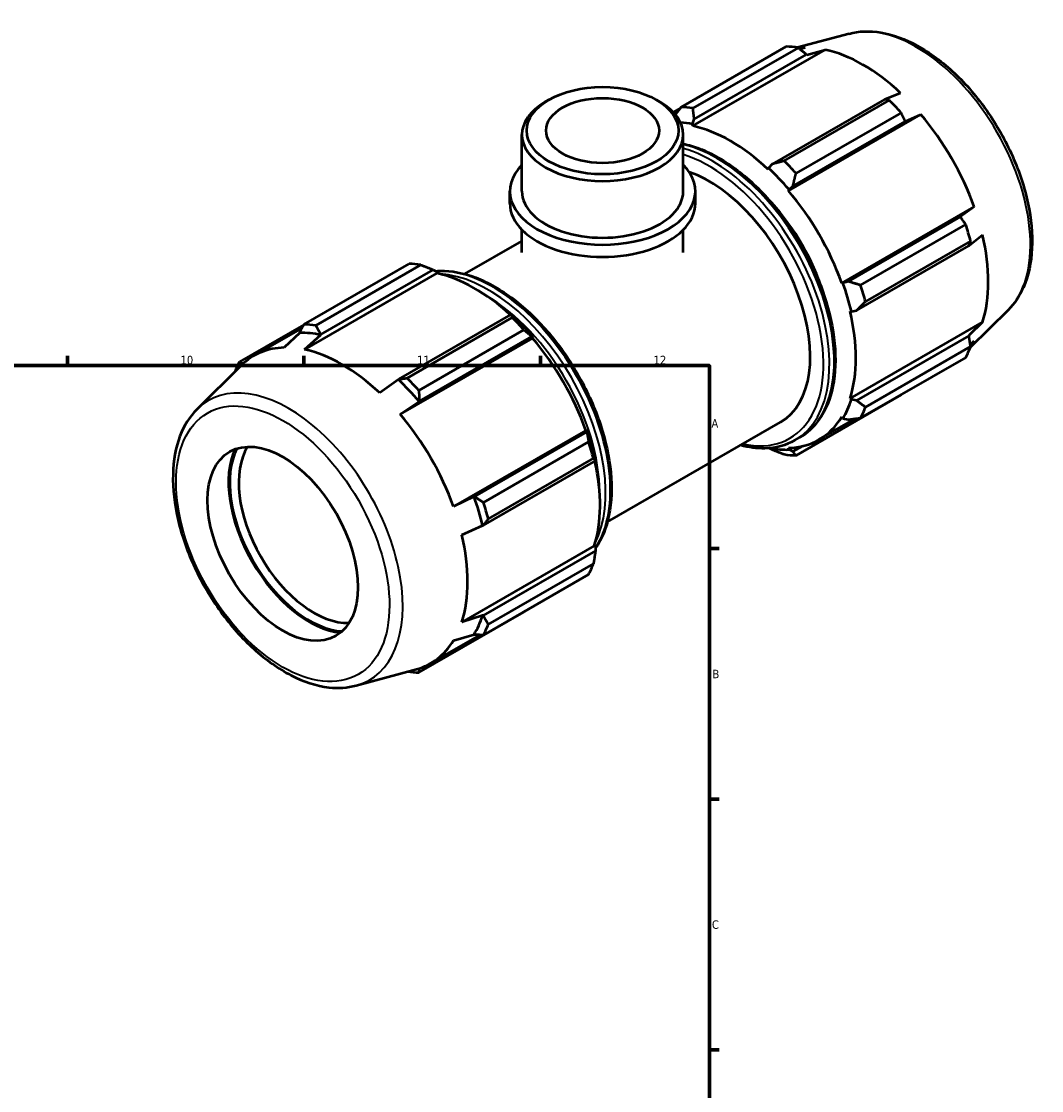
# Model space of a CAD drawing. Header units: millimetres. Extents: x 0 to 931, y 0 to 866.
# Tile 6 of 6: x 617 to 919, y 359 to 676. Entities that reach past the tile are written whole.
import ezdxf

# ---------------------------------------------------------------- set-up
doc = ezdxf.new("R2010")
doc.units = ezdxf.units.MM
for name, color, linetype, lineweight in [('Border (ISO)', 7, 'Continuous', 70), ('Visible (ISO)', 7, 'Continuous', 50), ('Visible Narrow (ISO)', 7, 'Continuous', 35)]:
    doc.layers.add(name, color=color, linetype=linetype, lineweight=lineweight)
doc.styles.add('Note Text (ISO)', font='tahoma.ttf')

# ---------------------------------------------------------------- blocks, each defined once
blk = doc.blocks.new('Borders Default Border')
at = {"layer": 'Border (ISO)'}
for p, q in [((630.75, 574), (630.75, 576.9)), ((700.83, 574), (700.83, 576.9)), ((770.92, 574), (770.92, 576.9)), ((821, 519.75), (823.9, 519.75)), ((821, 445.5), (823.9, 445.5)), ((821, 371.25), (823.9, 371.25))]:
    blk.add_line(p, q, dxfattribs=at)
at = {"layer": 'Border (ISO)', "flags": 128}
blk.add_lwpolyline([(20, 20), (20, 574), (821, 574), (821, 20), (20, 20)], dxfattribs=at)
at = {"layer": 'Border (ISO)', "color": 232, "true_color": 0xca0064, "char_height": 2.5, "attachment_point": 7, "style": 'Note Text (ISO)'}
for s, insert in [('10', (664.29, 574.35)), ('11', (734.37, 574.4)), ('12', (804.46, 574.4)), ('A', (821.59, 555.62)), ('B', (821.89, 481.37)), ('C', (821.73, 407.08))]:
    blk.add_mtext(s, dxfattribs=dict(at, insert=insert))

msp = doc.modelspace()

# ---------------------------------------------------------------- linework, layer by layer
at = {"layer": 'Visible (ISO)'}
for p, q in [((862.353, 672.315), (847.116, 668.183)), ((812.614, 650.555), (843.774, 668.498)), ((816.06, 644.987), (855.297, 667.582)), ((847.261, 668.16), (816.102, 650.217)), ((816.499, 646.977), (849.775, 666.139)), ((849.313, 668.162), (847.784, 667.743)), ((849.775, 666.139), (849.843, 666.021)), ((849.843, 666.021), (855.297, 667.582)), ((773.384, 652.728), (772.366, 652.137)), ((805.28, 652.728), (806.298, 652.137)), ((872.842, 652.856), (839.565, 633.694)), ((843.158, 634.637), (874.317, 652.58)), ((877.642, 654.714), (872.981, 652.831)), ((812.495, 650.401), (810.246, 649.106)), ((810.649, 648.668), (811.564, 649.195)), ((815.94, 645.497), (816.499, 646.977)), ((844.389, 625.808), (883.626, 648.403)), ((845.742, 627.179), (879.018, 646.341)), ((877.805, 648.901), (846.646, 630.958)), ((879.003, 646.279), (883.626, 648.403)), ((879.018, 646.341), (879.003, 646.279)), ((816.06, 644.987), (815.94, 645.497)), ((765.431, 625.628), (765.431, 642.442)), ((813.234, 625.628), (813.234, 642.442)), ((839.565, 633.694), (838.526, 632.491)), ((838.526, 632.491), (838.406, 632.119)), ((761.845, 622.031), (761.845, 625.628)), ((816.819, 622.031), (816.819, 625.628)), ((844.389, 625.808), (844.574, 626.112)), ((844.574, 626.112), (845.742, 627.179)), ((860.19, 598.441), (899.426, 621.036)), ((899.426, 621.036), (895.267, 618.109)), ((895.328, 618.091), (862.052, 598.929)), ((895.267, 618.109), (895.328, 618.091)), ((865.777, 597.822), (896.936, 615.765)), ((765.431, 607.527), (765.431, 614.215)), ((813.234, 607.527), (813.234, 614.215)), ((897.933, 609.608), (901.905, 612.69)), ((748.474, 601.129), (765.431, 610.893)), ((864.61, 590.314), (897.887, 609.477)), ((898.381, 610.901), (867.222, 592.957)), ((700.859, 586.2), (732.018, 604.143)), ((735.506, 603.805), (704.347, 585.861)), ((705.823, 583.242), (739.099, 602.405)), ((739.099, 602.405), (740.138, 601.846)), ((740.258, 601.336), (701.022, 578.741)), ((740.138, 601.846), (740.258, 601.336)), ((862.052, 598.929), (860.544, 598.45)), ((860.544, 598.45), (860.19, 598.441)), ((862.668, 590.096), (863.049, 590.015)), ((863.049, 590.015), (864.61, 590.314)), ((909.497, 590.448), (898.275, 579.344)), ((700.796, 586.078), (681.728, 575.097)), ((762.165, 589.122), (728.889, 569.959)), ((731.403, 570.281), (762.562, 588.224)), ((762.724, 588.839), (762.165, 589.122)), ((862.668, 564.26), (901.905, 586.855)), ((901.905, 586.855), (897.818, 582.926)), ((685.973, 576.872), (700.305, 585.125)), ((699.661, 583.68), (695.038, 579.321)), ((699.646, 583.841), (699.661, 583.68)), ((701.022, 578.741), (705.82, 583.083)), ((705.82, 583.083), (705.823, 583.242)), ((766.05, 584.546), (734.891, 566.602)), ((897.818, 582.926), (897.887, 582.808)), ((768.587, 582.157), (729.351, 559.562)), ((735.065, 563.445), (768.342, 582.607)), ((768.342, 582.607), (768.772, 582.46)), ((768.772, 582.46), (768.587, 582.157)), ((897.887, 582.808), (864.61, 563.645)), ((898.286, 580.243), (899.426, 581.364)), ((867.222, 561.676), (898.381, 579.619)), ((669.167, 561.067), (682.308, 574.07)), ((896.936, 576.419), (865.777, 558.475)), ((728.821, 569.838), (723.367, 565.873)), ((728.889, 569.959), (728.821, 569.838)), ((846.646, 547.373), (877.805, 565.316)), ((863.049, 563.902), (862.668, 564.26)), ((864.61, 563.645), (863.049, 563.902)), ((729.351, 559.562), (734.98, 563.341)), ((734.98, 563.341), (735.065, 563.445)), ((853.455, 552.049), (864.255, 558.268)), ((860.19, 558.769), (860.544, 558.352)), ((860.544, 558.352), (862.052, 557.977)), ((784.388, 554.789), (745.151, 532.195)), ((784.388, 554.789), (784.742, 554.799)), ((784.742, 554.799), (784.652, 554.357)), ((790.767, 527.686), (842.063, 557.225)), ((784.652, 554.357), (751.376, 535.194)), ((754.022, 533.466), (785.181, 551.409)), ((846.337, 551.862), (847.714, 552.655)), ((838.776, 549.535), (839.565, 549.111)), ((844.574, 549.084), (844.389, 549.6)), ((845.742, 548.512), (844.574, 549.084)), ((848.533, 550.12), (845.742, 548.512)), ((753.934, 526.58), (787.21, 545.742)), ((786.626, 546.545), (755.467, 528.602)), ((787.21, 545.742), (787.247, 546.364)), ((751.244, 535.171), (745.151, 532.195)), ((751.376, 535.194), (751.244, 535.171)), ((747.63, 523.849), (753.795, 526.581)), ((753.795, 526.581), (753.934, 526.58)), ((786.866, 520.609), (747.63, 498.014)), ((786.866, 520.609), (787.247, 520.25)), ((787.247, 520.25), (787.21, 519.074)), ((787.21, 519.074), (753.934, 499.911)), ((755.467, 497.32), (786.626, 515.264)), ((785.181, 512.063), (754.022, 494.12)), ((734.891, 483.017), (766.05, 500.961)), ((753.795, 499.988), (747.63, 498.014)), ((753.934, 499.911), (753.795, 499.988)), ((745.151, 492.523), (751.244, 494.337)), ((751.244, 494.337), (751.376, 494.243)), ((738.416, 485.803), (752.944, 494.168)), ((716.311, 479.2), (734.153, 484.039))]:
    msp.add_line(p, q, dxfattribs=at)
for centre, major_axis, ratio, start_param, end_param in [((860.789, 616.907), (-28.195, 48.962), 0.5780931, 5.8451561, 5.9396837), ((866.47, 620.178), (-26.222, 45.535), 0.5780931, 5.9796864, 6.0379564), ((866.47, 620.178), (26.222, -45.535), 0.5780931, 2.0526956, 2.6635608), ((860.789, 616.907), (28.195, -48.962), 0.5780931, 1.9181653, 2.0126929), ((789.332, 642.442), (-23.901, 0), 0.5758617, 5.5016397, 10.2063236), ((829.63, 598.964), (-28.195, 48.962), 0.5780931, 5.8451561, 5.9396837), ((866.47, 620.178), (26.222, -45.535), 0.5780931, 1.2672974, 1.8781627), ((827.233, 597.584), (-26.504, 46.024), 0.5780931, 5.8051535, 5.9053328), ((827.233, 597.584), (-26.222, 45.535), 0.5780931, 5.1942882, 5.8051535), ((829.63, 598.964), (-28.195, 48.962), 0.5780931, 5.059758, 5.1542856), ((789.332, 625.628), (-27.487, 0), 0.5758617, 5.7667102, 9.9412531), ((820.916, 593.946), (21.146, -36.721), 0.5780931, 0, 2.5575866), ((827.233, 597.584), (26.504, -46.024), 0.5780931, 1.8781627, 2.0526956), ((789.332, 625.628), (-23.901, 0), 0.5758617, 0, 3.1415927), ((827.233, 597.584), (-26.222, 45.535), 0.5780931, 4.4088901, 5.0197553), ((789.332, 622.031), (-27.487, 0), 0.5758617, 0, 3.1415927), ((827.233, 597.584), (21.146, -36.721), 0.5780931, 1.2040193, 1.9375733), ((860.789, 616.907), (28.195, -48.962), 0.5780931, 1.1327672, 1.2272947), ((866.47, 620.178), (26.222, -45.535), 0.5780931, 0.4818993, 1.0927645), ((749.034, 552.552), (-28.195, 48.962), 0.5780931, 5.8451561, 5.9396837), ((751.431, 553.932), (26.222, -45.535), 0.5780931, 2.0696433, 2.6635608), ((827.233, 597.584), (26.504, -46.024), 0.5780931, 1.0927645, 1.2672974), ((829.63, 598.964), (-28.195, 48.962), 0.5780931, 4.2743598, 4.3688874), ((827.233, 597.584), (-26.222, 45.535), 0.5780931, 3.6234919, 4.2343571), ((717.875, 534.609), (-28.195, 48.962), 0.5780931, 5.8451561, 5.9396837), ((749.034, 552.552), (28.195, -48.962), 0.5780931, 1.9181653, 2.0126929), ((751.431, 553.932), (-26.504, 46.024), 0.5780931, 5.0197553, 5.1942882), ((717.32, 534.289), (-26.991, 46.87), 0.5780931, 5.8051535, 5.9796864), ((751.431, 553.932), (26.222, -45.535), 0.5780931, 1.2672974, 1.8781627), ((866.47, 620.178), (26.222, -45.535), 0.5780931, 0.2483977, 0.3073663), ((712.195, 531.337), (-26.222, 45.535), 0.5780931, 5.9796864, 6.4343509), ((712.195, 531.337), (-26.222, 45.535), 0.5780931, 5.1942882, 5.8051535), ((860.789, 616.907), (28.195, -48.962), 0.5780931, 0.347369, 0.4418966), ((717.875, 534.609), (-28.195, 48.962), 0.5780931, 0.347369, 0.4341652), ((717.875, 534.609), (28.195, -48.962), 0.5780931, 1.9181653, 2.0126929), ((717.32, 534.289), (26.991, -46.87), 0.5780931, 1.8781627, 2.0526956), ((827.233, 597.584), (26.504, -46.024), 0.5780931, 0.3073663, 0.4818993), ((829.63, 598.964), (28.195, -48.962), 0.5780931, 0.347369, 0.4418966), ((712.195, 531.337), (-26.222, 45.535), 0.5780931, 4.4088901, 5.0197553), ((827.233, 597.584), (26.222, -45.535), 0.5780931, 5.9796864, 6.5905516), ((751.431, 553.932), (-26.504, 46.024), 0.5780931, 4.2343571, 4.4088901), ((749.034, 552.552), (28.195, -48.962), 0.5780931, 1.1327672, 1.2272947), ((702.476, 525.741), (16.904, -29.354), 0.5780931, 3.5291932, 5.8955847), ((702.476, 525.741), (-16.663, 28.935), 0.5780931, 0.3602848, 2.7813079), ((703.812, 526.51), (15.72, -27.297), 0.5780931, 3.4384629, 5.9863151), ((827.233, 597.584), (26.504, -46.024), 0.5780931, 5.8201094, 5.9796864), ((751.431, 553.932), (26.222, -45.535), 0.5780931, 0.4818993, 1.0759774), ((829.63, 598.964), (28.195, -48.962), 0.5780931, 5.8451561, 5.9396837), ((717.32, 534.289), (26.991, -46.87), 0.5780931, 1.0927645, 1.2672974), ((717.875, 534.609), (28.195, -48.962), 0.5780931, 1.1327672, 1.2272947), ((712.195, 531.337), (-26.222, 45.535), 0.5780931, 3.6234919, 4.2343571), ((749.034, 552.552), (28.195, -48.962), 0.5780931, 0.347369, 0.4418966), ((717.32, 534.289), (26.991, -46.87), 0.5780931, 0.3073663, 0.4818993), ((717.875, 534.609), (28.195, -48.962), 0.5780931, 0.347369, 0.4418966), ((712.195, 531.337), (26.222, -45.535), 0.5780931, 6.1320197, 6.5905516), ((717.875, 534.609), (28.195, -48.962), 0.5780931, 5.8490201, 5.9396837)]:
    msp.add_ellipse(centre, major_axis=major_axis, ratio=ratio, start_param=start_param, end_param=end_param, dxfattribs=at)
for centre, major_axis, ratio in [((789.332, 643.614), (22.467, 0), 0.5758617), ((789.332, 643.614), (16.731, 0), 0.5758617), ((694.58, 521.194), (15.72, -27.297), 0.5780931)]:
    msp.add_ellipse(centre, major_axis=major_axis, ratio=ratio, dxfattribs=at)
for points, knots in [([(862.353, 672.315), (865.31, 673.117), (868.511, 673.216), (875.358, 672.088), (879.026, 670.741), (886.399, 666.693), (890.101, 663.938), (897.079, 657.355), (900.354, 653.529), (906.162, 645.205), (908.698, 640.711), (912.799, 631.482), (914.362, 626.748), (916.35, 617.469), (916.769, 612.927), (916.355, 604.474), (915.522, 600.559), (912.893, 594.585), (911.374, 592.306), (909.497, 590.448)], [5.6508865, 5.6508865, 5.6508865, 5.6508865, 5.9414672, 5.9414672, 6.2600776, 6.2600776, 6.59097, 6.59097, 6.9211718, 6.9211718, 7.2498571, 7.2498571, 7.5786217, 7.5786217, 7.9089938, 7.9089938, 8.2396148, 8.2396148, 8.4901479, 8.4901479, 8.4901479, 8.4901479]), ([(813.234, 639.699), (814.834, 639.362), (816.461, 638.875), (821.834, 636.81), (825.632, 634.629), (833.013, 629.008), (836.595, 625.564), (843.177, 617.778), (846.177, 613.439), (851.304, 604.298), (853.43, 599.498), (856.597, 589.908), (857.637, 585.119), (858.511, 576.019), (858.343, 571.71), (856.781, 564.02), (855.389, 560.634), (851.86, 555.706), (849.932, 553.932), (847.714, 552.655)], [5.9769657, 5.9769657, 5.9769657, 5.9769657, 6.1190089, 6.1190089, 6.4424578, 6.4424578, 6.7666833, 6.7666833, 7.0901839, 7.0901839, 7.4134007, 7.4134007, 7.7369762, 7.7369762, 8.0612676, 8.0612676, 8.384226, 8.384226, 8.6413135, 8.6413135, 8.6413135, 8.6413135]), ([(739.888, 601.98), (740.329, 602.019), (740.774, 602.044), (744.569, 602.136), (748.142, 601.446), (755.507, 598.615), (759.305, 596.434), (766.687, 590.813), (770.269, 587.369), (776.851, 579.583), (779.851, 575.244), (784.977, 566.103), (787.103, 561.303), (790.271, 551.713), (791.31, 546.924), (792.184, 537.824), (792.016, 533.515), (790.473, 525.916), (789.128, 522.599), (787.236, 519.891)], [5.7621247, 5.7621247, 5.7621247, 5.7621247, 5.804372, 5.804372, 6.1190089, 6.1190089, 6.4424578, 6.4424578, 6.7666833, 6.7666833, 7.0901839, 7.0901839, 7.4134007, 7.4134007, 7.7369762, 7.7369762, 8.0612676, 8.0612676, 8.3765937, 8.3765937, 8.3765937, 8.3765937]), ([(669.167, 561.067), (666.99, 558.912), (665.298, 556.193), (662.836, 549.705), (662.16, 545.856), (661.961, 537.447), (662.485, 532.863), (664.676, 523.523), (666.342, 518.77), (670.626, 509.568), (673.24, 505.119), (679.164, 496.941), (682.474, 493.212), (689.501, 486.836), (693.219, 484.193), (700.738, 480.308), (704.543, 479.064), (711.029, 478.34), (713.762, 478.509), (716.311, 479.2)], [0.9346301, 0.9346301, 0.9346301, 0.9346301, 1.2252108, 1.2252108, 1.5438212, 1.5438212, 1.8747136, 1.8747136, 2.2049154, 2.2049154, 2.5336007, 2.5336007, 2.8623653, 2.8623653, 3.1927374, 3.1927374, 3.5233584, 3.5233584, 3.7738915, 3.7738915, 3.7738915, 3.7738915]), ([(846.337, 551.862), (843.709, 550.349), (840.681, 549.54), (835.115, 549.405), (832.678, 549.72), (830.19, 550.387)], [2.3581282, 2.3581282, 2.3581282, 2.3581282, 2.66277938, 2.66277938, 2.88151929, 2.88151929, 2.88151929, 2.88151929])]:
    msp.add_open_spline(points, degree=3, knots=knots, dxfattribs=at)
for points, weights in [([(849.775, 666.139), (848.549, 667.132), (847.261, 668.16)], [1.00005819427, 1.00043752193, 1]), ([(874.317, 652.58), (873.569, 652.724), (872.842, 652.856)], [1, 1.00043752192, 1.00005819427]), ([(812.614, 650.555), (811.745, 649.433), (810.917, 648.353)], [1.01509677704, 1.01191804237, 1.00830563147]), ([(816.499, 646.977), (816.289, 648.555), (816.102, 650.217)], [1.0056418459, 1.01077089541, 1.01509677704]), ([(879.018, 646.341), (878.429, 647.598), (877.805, 648.901)], [1.00005819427, 1.00043752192, 1]), ([(843.158, 634.637), (841.309, 634.147), (839.565, 633.694)], [1.01509677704, 1.01077089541, 1.0056418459]), ([(845.742, 627.179), (846.169, 629.021), (846.646, 630.958)], [1.0056418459, 1.01077089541, 1.01509677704]), ([(896.936, 615.765), (896.121, 616.955), (895.328, 618.091)], [1, 1.00043752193, 1.00005819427]), ([(897.887, 609.477), (898.134, 610.177), (898.381, 610.901)], [1.00005819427, 1.00043752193, 1]), ([(735.506, 603.805), (737.355, 603.1), (739.099, 602.405)], [1.01509677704, 1.01077089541, 1.0056418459]), ([(865.777, 597.822), (863.861, 598.377), (862.052, 598.929)], [1.01509677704, 1.01077089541, 1.0056418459]), ([(864.61, 590.314), (865.874, 591.6), (867.222, 592.957)], [1.0056418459, 1.01077089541, 1.01509677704]), ([(699.646, 583.841), (700.235, 584.993), (700.859, 586.2)], [1.00005819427, 1.00043752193, 1]), ([(762.165, 589.122), (762.375, 588.691), (762.562, 588.224)], [1.0056418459, 1.01077089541, 1.01509677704]), ([(704.347, 585.861), (705.095, 584.522), (705.823, 583.242)], [1, 1.00043752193, 1.00005819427]), ([(766.05, 584.546), (767.235, 583.566), (768.342, 582.607)], [1.01509677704, 1.01077089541, 1.0056418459]), ([(898.381, 579.619), (898.134, 581.249), (897.887, 582.808)], [1, 1.00043752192, 1.00005819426]), ([(681.728, 575.097), (682.297, 574.838), (682.855, 574.59)], [1, 1.00030530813, 1.00021285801]), ([(728.889, 569.959), (730.115, 570.114), (731.403, 570.281)], [1.00005819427, 1.00043752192, 1]), ([(734.891, 566.602), (734.975, 564.988), (735.065, 563.445)], [1, 1.00043752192, 1.00005819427]), ([(877.805, 565.316), (877.836, 565.377), (877.868, 565.438)], [1, 1.00002207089, 1.00004206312]), ([(867.222, 561.676), (865.874, 562.672), (864.61, 563.645)], [1.01509677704, 1.01077089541, 1.0056418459]), ([(862.052, 557.977), (863.861, 558.212), (865.777, 558.475)], [1.0056418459, 1.01077089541, 1.01509677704]), ([(784.652, 554.357), (784.927, 552.922), (785.181, 551.409)], [1.0056418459, 1.01077089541, 1.01509677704]), ([(839.565, 549.111), (841.309, 548.416), (843.158, 547.711)], [1.0056418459, 1.01077089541, 1.01509677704]), ([(846.646, 547.373), (846.169, 547.945), (845.742, 548.512)], [1.01509677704, 1.01077089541, 1.0056418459]), ([(786.626, 546.545), (786.94, 546.145), (787.21, 545.742)], [1.01509677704, 1.01077089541, 1.0056418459]), ([(751.376, 535.194), (752.667, 534.345), (754.022, 533.466)], [1.00005819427, 1.00043752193, 1]), ([(755.467, 528.602), (754.68, 527.567), (753.934, 526.58)], [1, 1.00043752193, 1.00005819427]), ([(787.21, 519.074), (786.94, 517.217), (786.626, 515.264)], [1.0056418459, 1.01077089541, 1.01509677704]), ([(766.169, 501.115), (766.109, 501.038), (766.05, 500.961)], [1.01465631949, 1.01487757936, 1.01509677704]), ([(753.934, 499.911), (754.68, 498.639), (755.467, 497.32)], [1.00005819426, 1.00043752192, 1]), ([(754.022, 494.12), (752.667, 494.18), (751.376, 494.243)], [1, 1.00043752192, 1.00005819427]), ([(735.016, 484.296), (734.951, 483.665), (734.891, 483.017)], [1.00020574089, 1.00031622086, 1])]:
    msp.add_rational_spline(points, weights, degree=2, dxfattribs=at)
at = {"layer": 'Visible Narrow (ISO)'}
for centre, major_axis, start_param, end_param in [((882.32, 629.306), (-23.844, 41.406), 3.2927583, 6.1320197), ((823.184, 595.252), (24.53, -42.597), 0, 2.6484578), ((821.807, 594.459), (24.53, -42.597), 0, 2.6073661), ((820.916, 593.946), (23.901, -41.505), 5.7983418, 8.8701527), ((756.857, 557.057), (-24.53, 42.597), 3.4218341, 6.0054131), ((755.481, 556.264), (24.53, -42.597), 0.3593159, 2.7822767), ((754.59, 555.751), (23.901, -41.505), 0.7860083, 2.3555844), ((696.344, 522.21), (-23.844, 41.406), 2.9904271, 6.4343509)]:
    msp.add_ellipse(centre, major_axis=major_axis, ratio=0.5780931, start_param=start_param, end_param=end_param, dxfattribs=at)
msp.add_ellipse((694.58, 521.194), major_axis=(22.306, -38.736), ratio=0.5780931, dxfattribs=at)

# ---------------------------------------------------------------- block references
msp.add_blockref('Borders Default Border', (0, 0))

doc.saveas('drawing.dxf')
